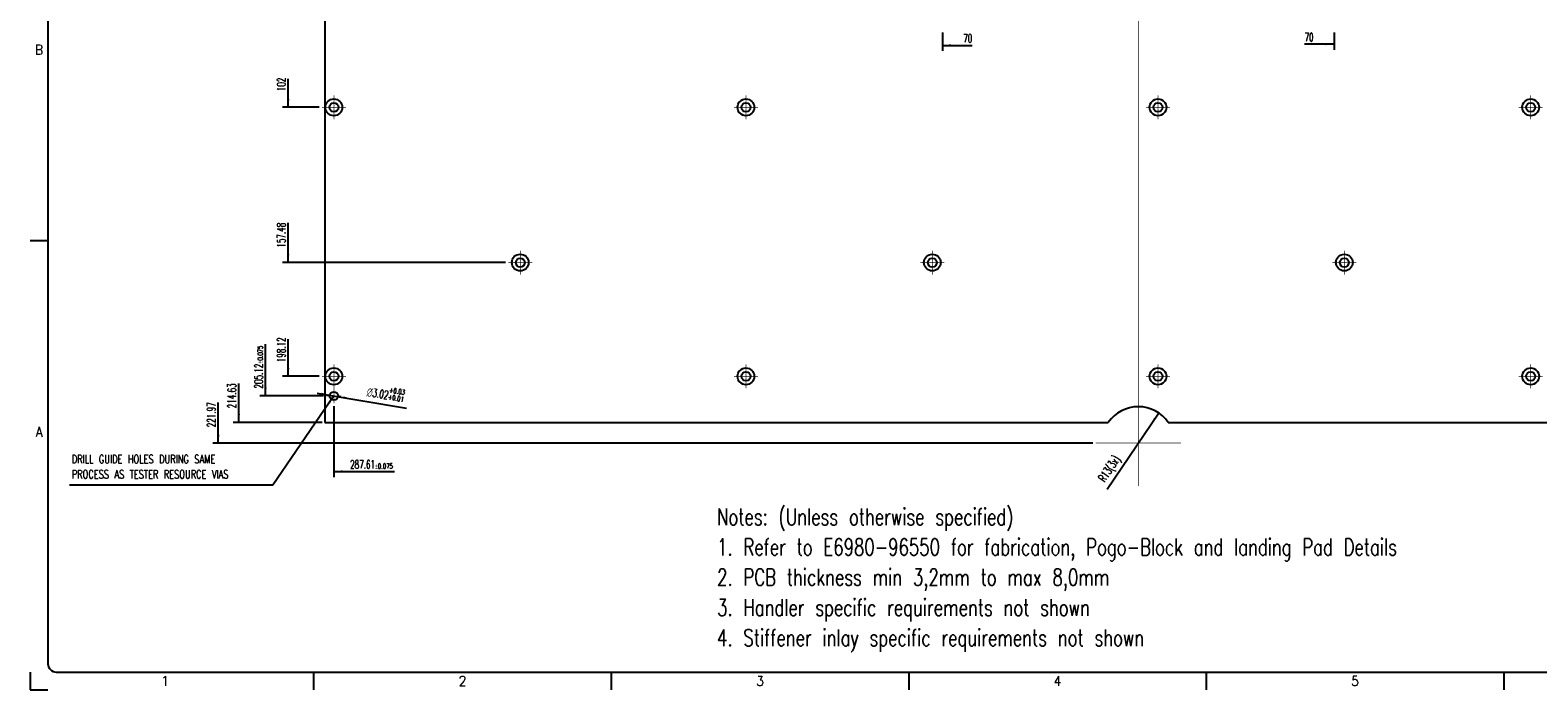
# Model space of a CAD drawing. Header units: inches. Extents: x -1475 to -634, y -1313 to -719.
# Tile 1 of 4: x -1475 to -936, y -1313 to -1077. Entities that reach past the tile are written whole.
import ezdxf

# ---------------------------------------------------------------- set-up
doc = ezdxf.new("R2010")
doc.units = ezdxf.units.IN
doc.linetypes.add('DOT_CENTER', pattern=[14, 12, -1, 0, -1])
doc.layers.add('1', color=7, linetype='Continuous')
doc.styles.add('CONVERTER_11', font='txt.shx', dxfattribs={"width": 0.72})
doc.styles.add('CONVERTER_12', font='txt.shx', dxfattribs={"width": 0.63})
doc.styles.add('CONVERTER_19', font='txt.shx', dxfattribs={"width": 0.9})
doc.dimstyles.get("Standard").update_dxf_attribs({"dimtxt": 0.18, "dimasz": 0.18, "dimexe": 0.18, "dimexo": 0.0625, "dimgap": 0.09, "dimtad": 0, "dimtih": 1, "dimtoh": 1, "dimdec": 4, "dimzin": 0, "dimdsep": 46, "dimtxsty": 'Standard', "dimcen": 0.09, "dimadec": 0, "dimazin": 0, "dimtfac": 1, "dimtdec": 4, "dimtofl": 0, "dimtmove": 0, "dimatfit": 3, "dimfxl": 1, "dimtolj": 1, "dimtzin": 0, "dimarcsym": 0})

# ---------------------------------------------------------------- blocks, each defined once
blk = doc.blocks.new('PCB2__1', base_point=(-1369.63, -1217.43))
at = {"color": 7, "linetype": 'Continuous'}
for p, q in [((-1369.63, -788.17), (-1369.63, -1217.43)), ((-1369.63, -1217.43), (-1089.53, -1217.43)), ((-1089.53, -1217.43), (-1089.53, -1217.43)), ((-1068.07, -1217.43), (-1068.07, -1217.43)), ((-1068.07, -1217.43), (-787.97, -1217.43))]:
    blk.add_line(p, q, dxfattribs=at)
for centre, radius in [((-1366.41, -1104.8), 3), ((-1366.41, -1104.8), 1.6), ((-1219.09, -1104.8), 3), ((-1219.09, -1104.8), 1.6), ((-1071.77, -1104.8), 3), ((-1071.77, -1104.8), 1.6), ((-938.51, -1104.8), 3), ((-938.51, -1104.8), 1.6), ((-1299.78, -1160.28), 3), ((-1299.78, -1160.28), 1.6), ((-1152.46, -1160.28), 3), ((-1152.46, -1160.28), 1.6), ((-1005.14, -1160.28), 3), ((-1005.14, -1160.28), 1.6), ((-1366.41, -1200.92), 3), ((-1366.41, -1200.92), 1.6), ((-1219.09, -1200.92), 3), ((-1219.09, -1200.92), 1.6), ((-1071.77, -1200.92), 3), ((-1071.77, -1200.92), 1.6), ((-938.51, -1200.92), 3), ((-938.51, -1200.92), 1.6), ((-1366.41, -1207.92), 1.51)]:
    blk.add_circle(centre, radius, dxfattribs=at)
blk.add_arc((-1078.8, -1224.77), 13, 34.3818, 145.6182, dxfattribs=at)
at = {"layer": '1', "color": 1, "linetype": 'DOT_CENTER', "const_width": 0.25}
for points in [[(-1078.8, -1230.06), (-1078.8, -779.93)], [(-1362.11, -1104.8), (-1370.71, -1104.8)], [(-1366.41, -1100.5), (-1366.41, -1109.1)], [(-1299.78, -1155.98), (-1299.78, -1164.58)], [(-1295.48, -1160.28), (-1304.08, -1160.28)], [(-1366.41, -1196.62), (-1366.41, -1205.22)], [(-1362.11, -1200.92), (-1370.71, -1200.92)], [(-1366.41, -1205.26), (-1366.41, -1210.58)], [(-1363.75, -1207.92), (-1369.07, -1207.92)], [(-1078.8, -1209.47), (-1078.8, -1240.07)], [(-1063.5, -1224.77), (-1094.1, -1224.77)]]:
    blk.add_lwpolyline(points, dxfattribs=at)
blk = doc.blocks.new('E8021-96540__2', base_point=(-1369.63, -1217.43))
blk.add_blockref('PCB2__1', (-1369.63, -1217.43))
blk = doc.blocks.new('*D10')
at = {"layer": '1', "color": 3, "linetype": 'Continuous'}
for p, q in [((-1400.4, -1217.43), (-1400.4, -1203.48)), ((-1370.63, -1217.43), (-1402.4, -1217.43))]:
    blk.add_line(p, q, dxfattribs=at)
at = {"layer": '1', "color": 3}
blk.add_solid([(-1400.79, -1214.43), (-1400, -1214.43), (-1400.4, -1217.43)], dxfattribs=at)
at = {"layer": '1', "color": 3, "insert": (-1401.4, -1212.35), "char_height": 3, "attachment_point": 7, "rotation": 90, "line_spacing_factor": 0.60024, "style": 'CONVERTER_12'}
blk.add_mtext('214.63', dxfattribs=at)
blk = doc.blocks.new('*D19')
at = {"layer": '1', "color": 3, "linetype": 'Continuous'}
for p, q in [((-1382.73, -1104.8), (-1382.73, -1094.62)), ((-1371.71, -1104.8), (-1384.73, -1104.8))]:
    blk.add_line(p, q, dxfattribs=at)
at = {"layer": '1', "color": 3}
blk.add_solid([(-1383.13, -1101.8), (-1382.34, -1101.8), (-1382.73, -1104.8)], dxfattribs=at)
at = {"layer": '1', "color": 3, "insert": (-1383.73, -1099.03), "char_height": 3, "attachment_point": 7, "rotation": 90, "line_spacing_factor": 0.60024, "style": 'CONVERTER_12'}
blk.add_mtext('102', dxfattribs=at)
blk = doc.blocks.new('*D20')
at = {"layer": '1', "color": 3, "linetype": 'Continuous'}
for p, q in [((-1407.73, -1224.77), (-1407.73, -1210.25)), ((-1095.1, -1224.77), (-1409.73, -1224.77))]:
    blk.add_line(p, q, dxfattribs=at)
at = {"layer": '1', "color": 3}
blk.add_solid([(-1408.13, -1221.77), (-1407.34, -1221.77), (-1407.73, -1224.77)], dxfattribs=at)
at = {"layer": '1', "color": 3, "insert": (-1408.73, -1219.12), "char_height": 3, "attachment_point": 7, "rotation": 90, "line_spacing_factor": 0.60024, "style": 'CONVERTER_12'}
blk.add_mtext('221.97', dxfattribs=at)
blk = doc.blocks.new('*D21')
at = {"layer": '1', "color": 3, "linetype": 'Continuous'}
for p, q in [((-1382.73, -1200.92), (-1382.73, -1187.67)), ((-1371.71, -1200.92), (-1384.73, -1200.92))]:
    blk.add_line(p, q, dxfattribs=at)
at = {"layer": '1', "color": 3}
blk.add_solid([(-1383.13, -1197.92), (-1382.34, -1197.92), (-1382.73, -1200.92)], dxfattribs=at)
at = {"layer": '1', "color": 3, "insert": (-1383.73, -1195.91), "char_height": 3, "attachment_point": 7, "rotation": 90, "line_spacing_factor": 0.60024, "style": 'CONVERTER_12'}
blk.add_mtext('198.12', dxfattribs=at)
blk = doc.blocks.new('*D22')
at = {"layer": '1', "color": 3, "linetype": 'Continuous'}
for p, q in [((-1382.73, -1160.28), (-1382.73, -1146.07)), ((-1305.08, -1160.28), (-1384.73, -1160.28))]:
    blk.add_line(p, q, dxfattribs=at)
at = {"layer": '1', "color": 3}
blk.add_solid([(-1383.13, -1157.28), (-1382.34, -1157.28), (-1382.73, -1160.28)], dxfattribs=at)
at = {"layer": '1', "color": 3, "insert": (-1383.73, -1154.94), "char_height": 3, "attachment_point": 7, "rotation": 90, "line_spacing_factor": 0.60024, "style": 'CONVERTER_12'}
blk.add_mtext('157.48', dxfattribs=at)
blk = doc.blocks.new('*D41')
at = {"layer": '1', "color": 3, "linetype": 'Continuous'}
for p, q in [((-1390.84, -1207.92), (-1390.84, -1189.45)), ((-1370.07, -1207.92), (-1392.84, -1207.92))]:
    blk.add_line(p, q, dxfattribs=at)
at = {"layer": '1', "color": 3}
blk.add_solid([(-1391.23, -1204.92), (-1390.44, -1204.92), (-1390.84, -1207.92)], dxfattribs=at)
at = {"layer": '1', "color": 3, "insert": (-1391.84, -1205.27), "char_height": 3, "attachment_point": 7, "rotation": 90, "line_spacing_factor": 0.60024, "style": 'CONVERTER_12'}
blk.add_mtext('\\C3;205.12\\C3;\\H1.8;{\\Fgdt;`}0.075', dxfattribs=at)
blk = doc.blocks.new('*D42')
at = {"layer": '1', "color": 3, "linetype": 'Continuous'}
for p, q in [((-1366.41, -1211.58), (-1366.41, -1236.91)), ((-1366.41, -1234.91), (-1344.78, -1234.91))]:
    blk.add_line(p, q, dxfattribs=at)
at = {"layer": '1', "color": 3}
blk.add_solid([(-1363.41, -1234.52), (-1363.41, -1235.31), (-1366.41, -1234.91)], dxfattribs=at)
at = {"layer": '1', "color": 3, "insert": (-1360.61, -1233.91), "char_height": 3, "attachment_point": 7, "rotation": 0.0001, "line_spacing_factor": 0.60024, "style": 'CONVERTER_12'}
blk.add_mtext('\\C3;287.61\\C3;\\H1.8;{\\Fgdt;`}0.075', dxfattribs=at)
blk = doc.blocks.new('*D49')
at = {"layer": '1', "color": 3, "linetype": 'Continuous'}
for p, q in [((-1148.8, -1078.1), (-1148.8, -1084.66)), ((-1148.8, -1082.66), (-1138.26, -1082.66))]:
    blk.add_line(p, q, dxfattribs=at)
at = {"layer": '1', "color": 3}
blk.add_solid([(-1145.8, -1082.26), (-1145.8, -1083.05), (-1148.8, -1082.66)], dxfattribs=at)
at = {"layer": '1', "color": 3, "insert": (-1141.41, -1081.66), "char_height": 3, "attachment_point": 7, "rotation": 0.0001, "line_spacing_factor": 0.60024, "style": 'CONVERTER_12'}
blk.add_mtext('70', dxfattribs=at)
blk = doc.blocks.new('*D50')
at = {"layer": '1', "color": 3, "linetype": 'Continuous'}
for p, q in [((-1008.8, -1082.22), (-1019.39, -1082.22)), ((-1008.8, -1078.1), (-1008.8, -1084.22))]:
    blk.add_line(p, q, dxfattribs=at)
at = {"layer": '1', "color": 3}
blk.add_solid([(-1011.8, -1082.61), (-1011.8, -1081.82), (-1008.8, -1082.22)], dxfattribs=at)
at = {"layer": '1', "color": 3, "insert": (-1019.39, -1081.22), "char_height": 3, "attachment_point": 7, "rotation": 0.0001, "line_spacing_factor": 0.60024, "style": 'CONVERTER_12'}
blk.add_mtext('70', dxfattribs=at)
blk = doc.blocks.new('*D53')
at = {"layer": '1', "color": 3, "linetype": 'Continuous'}
blk.add_line((-1089.96, -1241.23), (-1071.5, -1214.01), dxfattribs=at)
at = {"layer": '1', "color": 3}
blk.add_solid([(-1072.86, -1216.72), (-1073.51, -1216.27), (-1071.5, -1214.01)], dxfattribs=at)
at = {"layer": '1', "color": 3, "insert": (-1090.94, -1240.89), "char_height": 3, "attachment_point": 7, "rotation": 55.8619, "line_spacing_factor": 0.60024, "style": 'CONVERTER_12'}
blk.add_mtext('\\C3; R\\C3;13\\C3;(3x)', dxfattribs=at)
blk = doc.blocks.new('*D56')
at = {"layer": '1', "color": 3, "linetype": 'Continuous'}
blk.add_line((-1372.34, -1206.93), (-1340.4, -1212.25), dxfattribs=at)
at = {"layer": '1', "color": 3}
for points in [[(-1370.92, -1207.57), (-1370.79, -1206.79), (-1367.9, -1207.67)], [(-1361.9, -1208.27), (-1362.03, -1209.05), (-1364.92, -1208.17)]]:
    blk.add_solid(points, dxfattribs=at)
at = {"layer": '1', "color": 3, "insert": (-1356.48, -1207.8), "char_height": 3, "attachment_point": 7, "rotation": 350.5525, "line_spacing_factor": 0.60024, "style": 'CONVERTER_12'}
blk.add_mtext('\\C3; {\\Fgdt;n}\\C3;\\C3;3.02\\C3;\\H1.8;\\S+0.03^ +0.01;', dxfattribs=at)
blk = doc.blocks.new('Drawing_Grid_Zones__6', base_point=(-1468.65, -1306.61))
at = {"layer": '1', "color": 4, "linetype": 'Continuous'}
for p, q in [((-1468.65, -1152.48), (-1475, -1152.48)), ((-1475, -1306.61), (-1475, -1312.96)), ((-1373.59, -1312.96), (-1373.59, -1306.61)), ((-1267.23, -1306.61), (-1267.23, -1312.96)), ((-1160.87, -1306.61), (-1160.87, -1312.96)), ((-1054.5, -1306.61), (-1054.5, -1312.96)), ((-948.14, -1306.61), (-948.14, -1312.96)), ((-1475, -1312.96), (-1468.65, -1312.96))]:
    blk.add_line(p, q, dxfattribs=at)
at = {"layer": '1', "color": 4, "char_height": 3.5, "attachment_point": 5, "line_spacing_factor": 1.080432, "style": 'CONVERTER_19'}
for s, insert in [('B', (-1471.83, -1084.22)), ('A', (-1471.83, -1220.74)), ('1', (-1426.77, -1309.78)), ('2', (-1320.41, -1309.78)), ('3', (-1214.05, -1309.78)), ('4', (-1107.69, -1309.78)), ('5', (-1001.32, -1309.78))]:
    blk.add_mtext(s, dxfattribs=dict(at, insert=insert))
blk = doc.blocks.new('A1_Size_Advantest_Frame__7', base_point=(-1468.65, -1306.61))
at = {"layer": '1', "color": 7, "linetype": 'Continuous'}
for p, q in [((-1468.65, -728.31), (-1468.65, -1303.61)), ((-1465.65, -1306.61), (-643.35, -1306.61))]:
    blk.add_line(p, q, dxfattribs=at)
blk.add_arc((-1465.65, -1303.61), 3, 180, 270, dxfattribs=at)
at = {"layer": '1'}
blk.add_blockref('Drawing_Grid_Zones__6', (-1468.65, -1306.61), dxfattribs=at)
blk = doc.blocks.new('Front1', base_point=(-1078.8, -1002.8))
at = {"layer": '1', "color": 1, "linetype": 'DOT_CENTER', "const_width": 0.25}
for points in [[(-1214.79, -1104.8), (-1223.39, -1104.8)], [(-1219.09, -1100.5), (-1219.09, -1109.1)], [(-1067.47, -1104.8), (-1076.07, -1104.8)], [(-1071.77, -1100.5), (-1071.77, -1109.1)], [(-934.21, -1104.8), (-942.81, -1104.8)], [(-938.51, -1100.5), (-938.51, -1109.1)], [(-1152.46, -1155.98), (-1152.46, -1164.58)], [(-1005.14, -1155.98), (-1005.14, -1164.58)], [(-1148.16, -1160.28), (-1156.76, -1160.28)], [(-1000.84, -1160.28), (-1009.44, -1160.28)], [(-1219.09, -1196.62), (-1219.09, -1205.22)], [(-1071.77, -1196.62), (-1071.77, -1205.22)], [(-938.51, -1196.62), (-938.51, -1205.22)], [(-1214.79, -1200.92), (-1223.39, -1200.92)], [(-1067.47, -1200.92), (-1076.07, -1200.92)], [(-934.21, -1200.92), (-942.81, -1200.92)]]:
    blk.add_lwpolyline(points, dxfattribs=at)
at = {"layer": '1', "color": 7, "linetype": 'Continuous'}
for centre in [(-1219.09, -1104.8), (-1071.77, -1104.8), (-938.51, -1104.8), (-1152.46, -1160.28), (-1005.14, -1160.28), (-1219.09, -1200.92), (-1071.77, -1200.92), (-938.51, -1200.92)]:
    blk.add_circle(centre, 3, dxfattribs=at)
at = {"layer": '1', "color": 3}
blk.add_solid([(-1367.78, -1210.62), (-1368.43, -1210.17), (-1366.41, -1207.92)], dxfattribs=at)
blk.add_blockref('E8021-96540__2', (-1369.63, -1217.43))
at = {"layer": '1'}
for name in ['*D49', '*D50', '*D19', '*D22', '*D41', '*D21', '*D10', '*D20', '*D56', '*D42', '*D53']:
    blk.add_blockref(name, (0, 0), dxfattribs=at)
at = {"layer": '1', "color": 3, "insert": (-1460.14, -1237.42), "char_height": 3, "attachment_point": 7, "line_spacing_factor": 1.080432, "style": 'CONVERTER_11'}
blk.add_mtext('DRILL GUIDE HOLES DURING SAME\\PPROCESS AS TESTER RESOURCE VIAS', dxfattribs=at)
at = {"layer": '1', "color": 3, "linetype": 'Continuous', "has_arrowhead": 0}
blk.add_leader([(-1366.41, -1207.92), (-1388.22, -1239.85), (-1460.9, -1239.85)], dimstyle='Standard', dxfattribs=at)

msp = doc.modelspace()

# ---------------------------------------------------------------- block references
for name, p in [('A1_Size_Advantest_Frame__7', (-1468.65, -1306.61)), ('Front1', (-1078.8, -1002.8))]:
    msp.add_blockref(name, p)

# ---------------------------------------------------------------- texts
at = {"layer": '1', "color": 3, "insert": (-1229.4, -1299.34), "char_height": 6, "attachment_point": 7, "line_spacing_factor": 1.080432, "style": 'CONVERTER_11'}
msp.add_mtext('Notes: (Unless otherwise specified)\\P1. Refer to E6980-96550 for fabrication, Pogo-Block and landing Pad Details\\P2. PCB thickness min 3,2mm to max 8,0mm\\P3. Handler specific requirements not shown\\P4. Stiffener inlay specific requirements not shown', dxfattribs=at)

doc.saveas('drawing.dxf')
